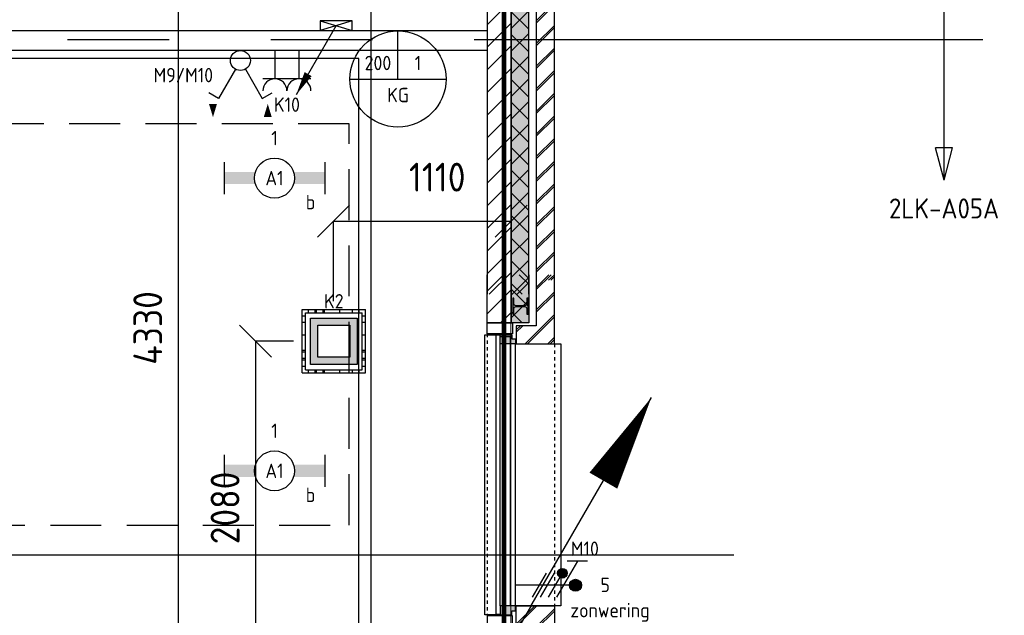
# Model space of a CAD drawing. Header units: millimetres. Extents: x -38032 to 104346, y -31182 to 78566.
# Tile 201 of 213: x 96137 to 102284, y 25471 to 29192. Entities that reach past the tile are written whole.
import ezdxf
from ezdxf.enums import TextEntityAlignment as Align

# ---------------------------------------------------------------- set-up
doc = ezdxf.new("R2010")
doc.units = ezdxf.units.MM
doc.header["$LTSCALE"] = 100
doc.set_wipeout_variables(frame=1)
doc.header["$PDMODE"] = 1
for name, pattern in [('HIDDEN', [9.525, 6.35, -3.175]), ('HIDDEN2', [4.7625, 3.175, -1.5875]), ('PHANTOM', [63.5, 31.75, -6.35, 6.35, -6.35, 6.35, -6.35]), ('STYLE_01', [0.41664, 0.20828, -0.20836]), ('STYLE_11', [5, 3.888855, -0.416718, 0.277786, -0.416641])]:
    doc.linetypes.add(name, pattern=pattern)
for name, color, linetype in [('AL$1A---_ALGEMEEN', 8, 'Continuous'), ('AL------_MAATVOERING', 2, 'Continuous'), ('AM$1A---_ARCERING', 8, 'Continuous'), ('BOUWKUNDIG', 8, 'Continuous'), ('brandscheiding', 5, 'HIDDEN'), ('EL6121--', 3, 'Continuous'), ('EL6131--_KG', 3, 'Continuous'), ('EL6212--_S', 4, 'Continuous'), ('EL6222--', 3, 'Continuous'), ('EL6311--', 3, 'Continuous'), ('EL6322--', 3, 'Continuous'), ('EM6131--', 1, 'Continuous'), ('Kastenscheiding', 4, 'PHANTOM'), ('LICHT_TEXT018', 1, 'Continuous'), ('versterkte strook', 7, 'Continuous'), ('Vloerdoos', 3, 'Continuous'), ('Vloerdoos (OUD)', 3, 'Continuous'), ('Zonwering', 3, 'Continuous')]:
    doc.layers.add(name, color=color, linetype=linetype)
doc.layers.add('stramien', color=1, linetype='Continuous', lineweight=9)
doc.layers.get('Vloerdoos').off()
doc.styles.add('BURO-018', font='iso.shx', dxfattribs={"height": 90})
doc.styles.add('BURO-035', font='ISO.shx', dxfattribs={"height": 175})
doc.styles.get("Standard").update_dxf_attribs({"font": 'iso.shx'})
doc.dimstyles.new('STABICAD', dxfattribs={"dimscale": 100, "dimtxt": 1.8, "dimasz": 2, "dimexe": 0, "dimexo": 2.5, "dimgap": 1.5, "dimtad": 0, "dimdec": 0, "dimrnd": 10, "dimzin": 0, "dimdsep": 46, "dimtxsty": 'Standard', "dimblk1": 'OBLIQUE', "dimblk2": 'OBLIQUE', "dimsah": 1, "dimcen": -3, "dimadec": 0, "dimazin": 0, "dimtfac": 1, "dimtdec": 0, "dimtofl": 0, "dimtmove": 2, "dimatfit": 3, "dimfxl": 0, "dimtvp": 1.055556, "dimtolj": 1, "dimtzin": 0, "dimarcsym": 0})
pattern_1 = [(135, (0, 0), (70.7107, 70.7107), []), (45, (299.34, -299.34), (70.7107, -70.7107), [])]
pattern_2 = [(45, (0, 0), (70.7107, -70.7107), []), (45, (7.07, -7.07), (70.7107, -70.7107), [])]
pattern_3 = [(45, (0, 0), (70.7107, -70.7107), [])]

# ---------------------------------------------------------------- blocks, each defined once
blk = doc.blocks.new('111405A')
at = {"color": 0, "linetype": 'Continuous'}
for p, q in [((-2.74, 7), (-3.95, 6.3)), ((-0.62, 3.33), (-2.74, 7)), ((0.62, 3.33), (2.74, 7)), ((2.74, 7), (3.95, 6.3))]:
    blk.add_line(p, q, dxfattribs=at)
at = {"color": 0}
for points in [[(-3.42, 7.67, 0, 1, 0), (-3.42, 9.33, 1, 1, 0)], [(3.42, 9.33, 0, 1, 0), (3.42, 7.67, 1, 1, 0)]]:
    blk.add_lwpolyline(points, format="xyseb", dxfattribs=at)
at = {"color": 0, "linetype": 'Continuous'}
blk.add_circle((0, 2.25), 1.25, dxfattribs=at)
at = {"color": 0, "linetype": 'Continuous', "style": 'BURO-018', "flags": 1}
blk.add_attdef('E_MATCODE', text='', height=1.8, dxfattribs=at).set_placement((0, 0), align=Align.MIDDLE)
blk = doc.blocks.new('_Oblique')
at = {"color": 0, "linetype": 'ByBlock', "lineweight": -2}
blk.add_line((-0.5, -0.5), (0.5, 0.5), dxfattribs=at)
blk = doc.blocks.new('*D23')
at = {"layer": 'AL------_MAATVOERING', "color": 0, "lineweight": -2}
for p, q in [((98096.6, 27433.4), (98096.6, 27933.4)), ((98096.6, 27933.4), (99205, 27933.4)), ((99205, 27433.4), (99205, 27933.4))]:
    blk.add_line(p, q, dxfattribs=at)
at = {"layer": 'Defpoints', "color": 0}
for p in [(99205, 27933.4), (98096.6, 27183.4), (99205, 27183.4)]:
    blk.add_point(p, dxfattribs=at)
at = {"layer": 'AL------_MAATVOERING', "color": 0, "lineweight": -2, "xscale": 200, "yscale": 200, "zscale": 200, "rotation": 180}
blk.add_blockref('_Oblique', (98096.6, 27933.4), dxfattribs=at)
at = {"layer": 'AL------_MAATVOERING', "color": 0, "lineweight": -2, "xscale": 200, "yscale": 200, "zscale": 200}
blk.add_blockref('_Oblique', (99205, 27933.4), dxfattribs=at)
at = {"layer": 'AL------_MAATVOERING', "color": 0, "insert": (98743.8, 28208.3), "char_height": 180, "attachment_point": 5}
blk.add_mtext('\\A1;1110', dxfattribs=at)
blk = doc.blocks.new('VLOERDOOS')
at = {"layer": 'Vloerdoos (OUD)'}
for p, q in [((0, 395), (395, 395)), ((0, 395), (0, 0)), ((20, 375), (20, 20)), ((20, 375), (375, 375)), ((40, 375), (40, 395)), ((80, 375), (80, 395)), ((90, 375), (90, 395)), ((130, 375), (130, 395)), ((140, 375), (140, 395)), ((235, 375), (235, 395)), ((315, 375), (315, 395)), ((355, 375), (355, 395)), ((375, 375), (375, 20)), ((395, 395), (395, 0)), ((0, 355), (20, 355)), ((0, 315), (20, 315)), ((375, 355), (395, 355)), ((375, 315), (395, 315)), ((0, 305), (20, 305)), ((0, 265), (20, 265)), ((0, 255), (20, 255)), ((375, 305), (395, 305)), ((375, 265), (395, 265)), ((375, 255), (395, 255)), ((0, 160), (20, 160)), ((375, 160), (395, 160)), ((0, 80), (20, 80)), ((375, 80), (395, 80)), ((0, 40), (20, 40)), ((0, 0), (395, 0)), ((20, 20), (375, 20)), ((40, 0), (40, 20)), ((80, 0), (80, 20)), ((90, 0), (90, 20)), ((130, 0), (130, 20)), ((140, 0), (140, 20)), ((235, 0), (235, 20)), ((315, 0), (315, 20)), ((355, 0), (355, 20)), ((375, 40), (395, 40))]:
    blk.add_line(p, q, dxfattribs=at)
blk = doc.blocks.new('*D270')
at = {"layer": 'AL------_MAATVOERING', "color": 0, "lineweight": -2}
for p, q in [((97846.6, 27183.4), (97609.5, 27183.4)), ((97609.5, 27183.4), (97609.5, 25100)), ((97846.6, 25100), (97609.5, 25100))]:
    blk.add_line(p, q, dxfattribs=at)
at = {"layer": 'Defpoints', "color": 0}
for p in [(98096.6, 27183.4), (97609.5, 25100), (98096.6, 25100)]:
    blk.add_point(p, dxfattribs=at)
at = {"layer": 'AL------_MAATVOERING', "color": 0, "lineweight": -2, "xscale": 200, "yscale": 200, "zscale": 200}
for p, rotation in [((97609.5, 27183.4), 90), ((97609.5, 25100), 270)]:
    blk.add_blockref('_Oblique', p, dxfattribs=dict(at, rotation=rotation))
at = {"layer": 'AL------_MAATVOERING', "color": 0, "insert": (97419.5, 26141.7), "char_height": 180, "attachment_point": 5, "rotation": 90}
blk.add_mtext('\\A1;2080', dxfattribs=at)
blk = doc.blocks.new('*D272')
at = {"layer": 'AL------_MAATVOERING', "color": 0, "lineweight": -2}
for p, q in [((97856.1, 29432.5), (97126.9, 29432.5)), ((97126.9, 29432.5), (97126.9, 25100)), ((97856.1, 25100), (97126.9, 25100))]:
    blk.add_line(p, q, dxfattribs=at)
at = {"layer": 'Defpoints', "color": 0}
for p in [(98106.1, 29432.5), (97126.9, 25100), (98106.1, 25100)]:
    blk.add_point(p, dxfattribs=at)
at = {"layer": 'AL------_MAATVOERING', "color": 0, "lineweight": -2, "xscale": 200, "yscale": 200, "zscale": 200}
for p, rotation in [((97126.9, 29432.5), 90), ((97126.9, 25100), 270)]:
    blk.add_blockref('_Oblique', p, dxfattribs=dict(at, rotation=rotation))
at = {"layer": 'AL------_MAATVOERING', "color": 0, "insert": (96936.9, 27266.3), "char_height": 180, "attachment_point": 5, "rotation": 90}
blk.add_mtext('\\A1;4330', dxfattribs=at)
blk = doc.blocks.new('E00414')
at = {"color": 0, "linetype": 'Continuous'}
for p, q in [((-2.9, -2.9), (-2.9, 2.9)), ((-2.9, 2.9), (2.9, 2.9)), ((2.9, 2.9), (2.9, -2.9)), ((-2, 2), (2, 2)), ((-2, -2), (-2, 2)), ((2, 2), (2, -2)), ((2, -2), (-2, -2)), ((2.9, -2.9), (-2.9, -2.9))]:
    blk.add_line(p, q, dxfattribs=at)
at = {"color": 0}
for points in [[(-2.9, 2.9), (2.9, 2.9), (-2, 2), (2, 2)], [(-2, -2), (-2.9, -2.9), (-2, 2), (-2.9, 2.9)], [(2, 2), (2.9, 2.9), (2, -2), (2.9, -2.9)], [(2, -2), (2.9, -2.9), (-2, -2), (-2.9, -2.9)]]:
    blk.add_solid(points, dxfattribs=at)
at = {"color": 0, "linetype": 'Continuous', "style": 'BURO-018'}
for tag, p in [('E_GKAST', (0, 8)), ('E_GROEP', (0, 5)), ('E_SGROEP', (4.5, 5))]:
    blk.add_attdef(tag, text='', height=1.8, dxfattribs=at).set_placement(p, align=Align.MIDDLE)
at = {"color": 0, "linetype": 'Continuous', "style": 'BURO-018', "flags": 1}
for tag, p in [('E_VERMCODE', (13, 5)), ('E_MATCODE', (0, 0))]:
    blk.add_attdef(tag, text='', height=1.8, dxfattribs=at).set_placement(p, align=Align.MIDDLE)
blk = doc.blocks.new('E00126')
at = {"color": 0, "linetype": 'Continuous'}
for p, q in [((-3, 4.5), (3, 4.5)), ((-1.5, 1), (-1.5, 4.5)), ((1.5, 1), (1.5, 4.5))]:
    blk.add_line(p, q, dxfattribs=at)
for centre in [(-1.5, 6), (1.5, 6)]:
    blk.add_arc(centre, 1.5, 180, 0, dxfattribs=at)
at = {"color": 0, "linetype": 'Continuous', "style": 'BURO-018'}
for tag, p in [('E_GKAST', (0, 11.5)), ('E_GROEP', (0, 8.5)), ('E_SGROEP', (4.5, 8.5))]:
    blk.add_attdef(tag, text='', height=1.8, dxfattribs=at).set_placement(p, align=Align.MIDDLE)
at = {"color": 0, "linetype": 'Continuous', "style": 'BURO-018', "flags": 1}
for tag, p in [('E_VERMCODE', (13, 8.5)), ('E_MATCODE', (0, 0))]:
    blk.add_attdef(tag, text='', height=1.8, dxfattribs=at).set_placement(p, align=Align.MIDDLE)
blk = doc.blocks.new('E00160')
at = {"color": 0, "linetype": 'Continuous'}
for p, q in [((-17.5, 0), (-13.5, 1.07)), ((-17.5, 0), (17.5, 0)), ((-17.5, 0), (-13.5, -1.07)), ((-13.5, -1.07), (-13.5, 1.07)), ((17.5, 0), (13.5, 1.07)), ((13.5, -1.07), (13.5, 1.07)), ((17.5, 0), (13.5, -1.07))]:
    blk.add_line(p, q, dxfattribs=at)
at = {"color": 0, "linetype": 'Continuous', "style": 'BURO-035'}
for tag, p in [('E_TEXT2', (-22.5, 0)), ('E_TEXT1', (22.5, 0))]:
    blk.add_attdef(tag, text='', height=3.5, dxfattribs=at).set_placement(p, align=Align.MIDDLE)
blk = doc.blocks.new('E00170')
at = {"color": 0, "linetype": 'Continuous'}
for q in [(5, 8.66), (-5, -8.66)]:
    blk.add_line((0, 0), q, dxfattribs=at)
for points in [[(5, 8.66, 0, 1, 0), (3.5, 6.062, 1, 1, 0)], [(-5, -8.66, 0, 1, 0), (-3.5, -6.062, 1, 1, 0)]]:
    blk.add_lwpolyline(points, format="xyseb", dxfattribs=at)
at = {"color": 0, "const_width": 0.5}
blk.add_lwpolyline([(-0.25, 0, 1), (0.25, 0, 1)], format="xyb", close=True, dxfattribs=at)
at = {"color": 0, "linetype": 'Continuous'}
blk.add_circle((0, 0), 0.5, dxfattribs=at)
blk = doc.blocks.new('1115B6630')
at = {"color": 0}
for p, q in [((-6.3, 2), (-6.3, -2)), ((6.3, 2), (6.3, -2))]:
    blk.add_line(p, q, dxfattribs=at)
at = {"color": 0, "linetype": 'Continuous'}
blk.add_circle((0, 0), 2.5, dxfattribs=at)
at = {"color": 0}
for points in [[(-2.5, 0.75), (-6.3, 0.75), (-2.5, -0.75), (-6.3, -0.75)], [(2.5, 0.75), (6.3, 0.75), (2.5, -0.75), (6.3, -0.75)]]:
    blk.add_solid(points, dxfattribs=at)
at = {"color": 0, "linetype": 'Continuous', "style": 'BURO-018'}
for tag, p in [('E_GKAST', (0, 8)), ('E_GROEP', (0, 5)), ('E_SGROEP', (4.5, 5)), ('E_ARMCODE', (0, 0)), ('E_SLET', (4.5, -3))]:
    blk.add_attdef(tag, text='', height=1.8, dxfattribs=at).set_placement(p, align=Align.MIDDLE)
blk = doc.blocks.new('E00112')
at = {"color": 0, "linetype": 'Continuous'}
for p, q in [((0, 1), (-1, 1)), ((-1, 1), (-1, 0)), ((-1, 0), (0, 1)), ((-1, 1), (0, 0)), ((0, 0), (0, 1)), ((-1, 0), (0, 0))]:
    blk.add_line(p, q, dxfattribs=at)
blk = doc.blocks.new('E00098')
at = {"color": 0, "linetype": 'Continuous'}
blk.add_line((0, 0), (-5, -8.66), dxfattribs=at)
blk.add_lwpolyline([(-5, -8.66, 0, 1, 0), (-3.5, -6.06, 1, 1, 0)], format="xyseb", dxfattribs=at)
blk = doc.blocks.new('E00103')
at = {"color": 0, "linetype": 'Continuous'}
for p, q in [((0, 6), (0, 12)), ((-6, 6), (6, 6))]:
    blk.add_line(p, q, dxfattribs=at)
blk.add_circle((0, 6), 6, dxfattribs=at)
at = {"color": 0, "linetype": 'Continuous', "style": 'BURO-018'}
for tag, p in [('E_TEXT1', (-2.5, 8)), ('E_TEXT3', (2.5, 8)), ('E_TEXT6', (0, 4))]:
    blk.add_attdef(tag, text='', height=1.8, dxfattribs=at).set_placement(p, align=Align.MIDDLE)
blk = doc.blocks.new('zijdetail kozijn 2kops')
at = {"color": 0}
blk.add_wipeout([(-63, 420), (-130, 420), (-130, 262), (-63, 262)], dxfattribs=at).dxf.layer = 'AL$1A---_ALGEMEEN'
at = {"layer": 'AM$1A---_ARCERING', "linetype": 'Continuous', "lineweight": 0}
blk.add_hatch(color=256, dxfattribs=at).paths.add_polyline_path([(-54.2, 338), (-54.2, 366), (-56, 366), (-56, 266), (-31, 266), (-31, 243), (0, 243), (0, 338), (-22, 338)])
at = {"layer": 'AL$1A---_ALGEMEEN', "color": 0}
for points in [[(-63, 420), (-130, 420), (-130, 262), (-63, 262)], [(-54.2, 338), (-54.2, 366), (-56, 366), (-56, 266), (-31, 266), (-31, 243), (0, 243), (0, 338), (-22, 338)]]:
    blk.add_lwpolyline(points, close=True, dxfattribs=at)
blk = doc.blocks.new('HEA 100')
at = {"layer": 'AM$1A---_ARCERING', "linetype": 'Continuous', "lineweight": 0}
h = blk.add_hatch(color=256, dxfattribs=at)
edge = h.paths.add_edge_path()
edge.add_arc((14.5, -28), 12, 180, 270)
edge.add_line((14.5, -40), (50, -40))
edge.add_line((50, -40), (50, -48))
edge.add_line((50, -48), (-50, -48))
edge.add_line((-50, -48), (-50, -40))
edge.add_line((-50, -40), (-14.5, -40))
edge.add_arc((-14.5, -28), 12, 270, 360)
edge.add_line((-2.5, -28), (-2.5, 28))
edge.add_arc((-14.5, 28), 12, 0, 90)
edge.add_line((-14.5, 40), (-50, 40))
edge.add_line((-50, 40), (-50, 48))
edge.add_line((-50, 48), (50, 48))
edge.add_line((50, 48), (50, 40))
edge.add_line((50, 40), (14.5, 40))
edge.add_arc((14.5, 28), 12, 90, 180)
edge.add_line((2.5, 28), (2.5, -28))
at = {"layer": 'AL$1A---_ALGEMEEN', "color": 0, "flags": 128}
blk.add_lwpolyline([(2.5, -28, 0.414214), (14.5, -40), (50, -40), (50, -48), (-50, -48), (-50, -40), (-14.5, -40, 0.414214), (-2.5, -28), (-2.5, 28, 0.414214), (-14.5, 40), (-50, 40), (-50, 48), (50, 48), (50, 40), (14.5, 40, 0.414214), (2.5, 28)], format="xyb", close=True, dxfattribs=at)
blk = doc.blocks.new('31x_alu-2e-mk106a4-p')
at = {"layer": 'AM$1A---_ARCERING', "linetype": 'Continuous', "lineweight": 0}
blk.add_hatch(color=256, dxfattribs=at).paths.add_polyline_path([(-270, 2068.5), (-160, 2068.5), (-160, 1767), (-270, 1767)])
at = {"layer": 'AM$1A---_ARCERING', "linetype": 'Continuous', "lineweight": 5}
h = blk.add_hatch(dxfattribs=at)
h.set_pattern_fill('ISOLATIE', color=256, style=0, pattern_type=2)
h.set_pattern_definition(pattern_1)
h.paths.add_polyline_path([(-270, 2068.5), (-160, 2068.5), (-160, 1767), (-270, 1767)])
at = {"layer": 'AL$1A---_ALGEMEEN', "color": 0, "linetype": 'STYLE_01'}
blk.add_line((0, 1637), (0, 0), dxfattribs=at)
at = {"layer": 'AL$1A---_ALGEMEEN', "color": 0, "flags": 128}
blk.add_lwpolyline([(-160, 2068.5), (-160, 1767), (-270, 1767), (-270, 2068.5)], dxfattribs=at)
at = {"color": 0}
blk.add_wipeout([(-276, 1683), (-276, 0), (-338, 0), (-338, 1683)], dxfattribs=at).dxf.layer = 'AL$1A---_ALGEMEEN'
at = {"layer": 'AL$1A---_ALGEMEEN', "color": 0}
blk.add_lwpolyline([(-276, 1683), (-276, 0), (-338, 0), (-338, 1683)], close=True, dxfattribs=at)
at = {"layer": 'AL$1A---_ALGEMEEN', "color": 0, "rotation": 90}
blk.add_blockref('zijdetail kozijn 2kops', (0, 0), dxfattribs=at)
at = {"layer": 'AM$1A---_ARCERING', "linetype": 'Continuous', "lineweight": 0}
blk.add_hatch(color=256, dxfattribs=at).paths.add_polyline_path([(-270, -130), (-160, -130), (-160, -431.5), (-270, -431.5)])
at = {"layer": 'AM$1A---_ARCERING', "linetype": 'Continuous', "lineweight": 5}
h = blk.add_hatch(dxfattribs=at)
h.set_pattern_fill('ISOLATIE', color=256, style=0, pattern_type=2)
h.set_pattern_definition(pattern_1)
h.paths.add_polyline_path([(-270, -130), (-160, -130), (-160, -431.5), (-270, -431.5)])
at = {"layer": 'AL$1A---_ALGEMEEN', "color": 0, "linetype": 'STYLE_01'}
blk.add_line((-420, 1700), (-420, -63), dxfattribs=at)
at = {"layer": 'AL$1A---_ALGEMEEN', "color": 0}
blk.add_line((-270, -431.5), (-270, -130), dxfattribs=at)
for points in [[(-435, 1693), (-366, 1693), (-366, -56), (-435, -56)], [(-243, 1637), (40, 1637), (40, 0), (-243, 0)]]:
    blk.add_lwpolyline(points, close=True, dxfattribs=at)
at = {"layer": 'AL$1A---_ALGEMEEN', "color": 0, "flags": 128}
blk.add_lwpolyline([(-270, -130), (-160, -130), (-160, -431.5)], dxfattribs=at)
at = {"color": 0}
for points in [[(-238, 1750), (-238, 1637), (0, 1637), (0, 2068.5), (-113, 2068.5), (-113, 1750)], [(-238, -113), (-238, 0), (0, 0), (0, -431.5), (-113, -431.5), (-113, -113)], [(-420, -431.5), (-270, -431.5), (-270, -366.6), (-270, -130), (-420, -130), (-420, -332.8)]]:
    blk.add_wipeout(points, dxfattribs=at).dxf.layer = 'AL$1A---_ALGEMEEN'
at = {"layer": 'AM$1A---_ARCERING', "linetype": 'Continuous', "lineweight": 5}
h = blk.add_hatch(dxfattribs=at)
h.set_pattern_fill('BAKSTEEN', color=256, style=0, pattern_type=2)
h.set_pattern_definition(pattern_2)
h.paths.add_polyline_path([(-238, 1750), (-238, 1637), (0, 1637), (0, 2068.5), (-113, 2068.5), (-113, 1750)])
h = blk.add_hatch(dxfattribs=at)
h.set_pattern_fill('BAKSTEEN', color=256, style=0, pattern_type=2)
h.set_pattern_definition(pattern_2)
h.paths.add_polyline_path([(-238, -113), (-238, 0), (0, 0), (0, -431.5), (-113, -431.5), (-113, -113)])
h = blk.add_hatch(dxfattribs=at)
h.set_pattern_fill('KALKZANDSTEEN', color=256, style=0, pattern_type=2)
h.set_pattern_definition(pattern_3)
h.paths.add_polyline_path([(-420, -431.5), (-270, -431.5), (-270, -366.6), (-270, -130), (-420, -130), (-420, -332.8)])
at = {"layer": 'AL$1A---_ALGEMEEN', "color": 0, "flags": 128}
for points in [[(-238, 1750), (-238, 1637), (0, 1637), (0, 2068.5)], [(-113, 2068.5), (-113, 1750), (-238, 1750)], [(-238, -113), (-238, 0), (0, 0), (0, -431.5)], [(-113, -431.5), (-113, -113), (-238, -113)], [(-270, -431.5), (-270, -366.6), (-270, -130), (-420, -130), (-420, -332.8), (-420, -431.5)]]:
    blk.add_lwpolyline(points, dxfattribs=at)
at = {"layer": 'AL$1A---_ALGEMEEN', "color": 0, "xscale": -1, "rotation": 90}
blk.add_blockref('HEA 100', (-212, 1872), dxfattribs=at)
at = {"color": 0}
blk.add_wipeout([(-420, 2068.5), (-270, 2068.5), (-270, 2003.6), (-270, 1767), (-420, 1767), (-420, 1969.8)], dxfattribs=at).dxf.layer = 'AL$1A---_ALGEMEEN'
at = {"layer": 'AM$1A---_ARCERING', "linetype": 'Continuous', "lineweight": 5}
h = blk.add_hatch(dxfattribs=at)
h.set_pattern_fill('KALKZANDSTEEN', color=256, style=0, pattern_type=2)
h.set_pattern_definition(pattern_3)
h.paths.add_polyline_path([(-420, 2068.5), (-270, 2068.5), (-270, 2003.6), (-270, 1767), (-420, 1767), (-420, 1969.8)])
at = {"layer": 'AL$1A---_ALGEMEEN', "color": 0, "flags": 128}
blk.add_lwpolyline([(-270, 2068.5), (-270, 2003.6), (-270, 1767), (-420, 1767), (-420, 1969.8), (-420, 2068.5)], dxfattribs=at)
at = {"layer": 'AL$1A---_ALGEMEEN', "color": 0, "xscale": -1, "rotation": 90}
blk.add_blockref('zijdetail kozijn 2kops', (0, 1637), dxfattribs=at)
blk = doc.blocks.new('200254 W 212 3 04-12-2007')
at = {"layer": 'AL$1A---_ALGEMEEN'}
for points in [[(62857, 4137.5), (62857, 4012.5), (53838, 4012.5), (53838, 4137.5)], [(48437, -1637.7), (49627.4, -1637.7), (49627.4, -2325), (49631.9, -8607.6), (54712, -8607.6), (54712, -10298.6), (62056, -10298.6), (62056, 3962.4), (50612, 3962.4), (50612, 442.4), (46316.7, 442.4), (46306.2, -1630.2)]]:
    blk.add_lwpolyline(points, close=True, dxfattribs=at)
blk.add_blockref('31x_alu-2e-mk106a4-p', (63277, 543.9), dxfattribs=at)
at = {"layer": 'AM$1A---_ARCERING', "linetype": 'Continuous', "lineweight": 5}
h = blk.add_hatch(dxfattribs=at)
h.set_pattern_fill('KALKZANDSTEEN', color=256, scale=50, style=0, pattern_type=2)
h.set_pattern_definition([(45, (-987935.49, -175784.82), (70.710678, -70.710678), [])])
h.paths.add_polyline_path([(62857, 2491), (63007, 2491), (63007, 6030), (62857, 6030)])
at = {"layer": 'AM$1A---_ARCERING', "linetype": 'Continuous', "lineweight": 0}
h = blk.add_hatch(color=256, dxfattribs=at)
edge = h.paths.add_edge_path()
edge.add_line((63117, 2490.1), (63117, 6043.4))
edge.add_line((63117, 6043.4), (63007, 6043.4))
edge.add_line((63007, 6043.4), (63007, 2490.1))
at = {"layer": 'AM$1A---_ARCERING', "linetype": 'Continuous', "lineweight": 5}
h = blk.add_hatch(dxfattribs=at)
h.set_pattern_fill('ISOLATIE', color=256, scale=50, style=0, pattern_type=2)
h.set_pattern_definition([(135, (-987935.49, -175784.82), (70.710678, 70.710678), []), (45, (-987636.15, -176084.16), (70.710678, -70.710678), [])])
edge = h.paths.add_edge_path()
edge.add_line((63117, 2490.1), (63117, 6043.4))
edge.add_line((63117, 6043.4), (63007, 6043.4))
edge.add_line((63007, 6043.4), (63007, 2490.1))
h = blk.add_hatch(dxfattribs=at)
h.set_pattern_fill('BAKSTEEN', color=256, scale=50, style=0, pattern_type=2)
h.set_pattern_definition([(45, (-987935.49, -175784.82), (70.710678, -70.710678), []), (45, (-987928.42, -175791.89), (70.710678, -70.710678), [])])
h.paths.add_polyline_path([(63277, 5912.4), (63164, 5912.4), (63164, 2577.5), (63277, 2577.5)])
at = {"layer": 'AL$1A---_ALGEMEEN'}
for p, q in [((62857, 6030), (62857, 2491)), ((63007, 6043.4), (63007, 2490.1)), ((63007, 2491), (63007, 6030)), ((63117, 2490.1), (63117, 6043.4)), ((63164, 5912.4), (63164, 2577.5)), ((63277, 2577.5), (63277, 5912.4))]:
    blk.add_line(p, q, dxfattribs=at)
at = {"layer": 'stramien', "linetype": 'STYLE_11', "ltscale": 50}
blk.add_line((63006, -41013.6), (63006, 36216.4), dxfattribs=at)
blk = doc.blocks.new('E00080')
at = {"color": 0, "linetype": 'Continuous'}
for p, q in [((-3, 9.98), (-3, 7.48)), ((-3, 8.73), (1.5, 6.13)), ((0, 8.5), (0, 1)), ((1.5, 5.13), (-1.5, 6.87)), ((1.5, 4.13), (-1.5, 5.87)), ((1.5, 3.13), (-1.5, 4.87))]:
    blk.add_line(p, q, dxfattribs=at)
at = {"color": 0, "const_width": 0.75}
blk.add_lwpolyline([(-0.38, 8.5, 1), (0.38, 8.5, 1)], format="xyb", close=True, dxfattribs=at)
at = {"color": 0, "linetype": 'Continuous'}
blk.add_circle((0, 8.5), 0.75, dxfattribs=at)
at = {"color": 0, "linetype": 'Continuous', "style": 'BURO-018'}
for tag, p in [('E_GKAST', (0, 15)), ('E_GROEP', (0, 12)), ('E_SGROEP', (4.5, 12))]:
    blk.add_attdef(tag, text='', height=1.8, dxfattribs=at).set_placement(p, align=Align.MIDDLE)
at = {"color": 0, "linetype": 'Continuous', "style": 'BURO-018', "flags": 1}
for tag, p in [('E_VERMCODE', (13, 12)), ('E_MATCODE', (0, 0))]:
    blk.add_attdef(tag, text='', height=1.8, dxfattribs=at).set_placement(p, align=Align.MIDDLE)
blk = doc.blocks.new('2f + n + Ra')
at = {"layer": 'EL6322--'}
h = blk.add_hatch(color=256, dxfattribs=at)
edge = h.paths.add_edge_path()
edge.add_arc((-75, 293.3), 30, 0, 360)
blk.add_circle((-75, 293.3), 30, dxfattribs=at)
at = {"layer": 'EL6322--', "xscale": 50.00000000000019, "yscale": 50, "zscale": 50, "rotation": 359.9997694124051}
blk.add_blockref('E00080', (0, -50), dxfattribs=at)

msp = doc.modelspace()

# ---------------------------------------------------------------- block references
at = {"layer": 'BOUWKUNDIG'}
msp.add_blockref('200254 W 212 3 04-12-2007', (36198, 24986.5), dxfattribs=at)

# ---------------------------------------------------------------- next in the draw order: linework, layer by layer
at = {"layer": 'brandscheiding', "const_width": 30}
msp.add_lwpolyline([(58113.1, 6498.6), (74727.9, 8358.8), (74842.4, 7939.3), (75357.5, 8015.5), (75452.9, 7653.2), (78524.8, 8015.5), (78524.8, 8358.8), (79135.4, 8435.1), (79097.2, 8759.3), (99160.7, 11178.5), (99160.7, 46529.3), (78677.5, 46529.3)], dxfattribs=at)
at = {"layer": 'Kastenscheiding'}
msp.add_line((102149.9, 29065.4), (82404.5, 29065.4), dxfattribs=at)
at = {"layer": 'LICHT_TEXT018', "linetype": 'HIDDEN2'}
msp.add_lwpolyline([(94900.1, 26035.3), (98193.1, 26035.3), (98193.1, 28541.5), (94900.1, 28541.5)], close=True, dxfattribs=at)
at = {"layer": 'versterkte strook'}
for p, q in [((98330, 49774.8), (98330, 11924.5)), ((82069.1, 25850), (100596.1, 25850))]:
    msp.add_line(p, q, dxfattribs=at)

# ---------------------------------------------------------------- next in the draw order: block references
at = {"layer": 'EL6121--', "xscale": 200, "yscale": 200, "zscale": 200}
msp.add_blockref('E00170', (99081, 25100), dxfattribs=at)
at = {"layer": 'EL6131--_KG', "xscale": 60, "yscale": 200, "zscale": 60, "rotation": 270}
msp.add_blockref('E00112', (98012.8, 29125), dxfattribs=at)
at = {"layer": 'EL6212--_S'}
ref = msp.add_blockref('E00160', (101908, 29065.4), dxfattribs=dict(at, xscale=50, yscale=50, zscale=50, rotation=90))
ref.add_attrib('E_TEXT1', '2LK-A05B', dxfattribs={"layer": '0', "color": 2, "linetype": 'Continuous', "height": 125, "style": 'BURO-018'}).set_placement((101908, 30123.1), align=Align.MIDDLE)
ref.add_attrib('E_TEXT2', '2LK-A05A', dxfattribs={"layer": '0', "color": 2, "linetype": 'Continuous', "height": 125, "style": 'BURO-018'}).set_placement((101908, 28012.8), align=Align.MIDDLE)
at = {"layer": 'EL6222--'}
ref = msp.add_blockref('E00126', (97805.6, 29047.8), dxfattribs=dict(at, xscale=50, yscale=50, zscale=50, rotation=180.0000000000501))
ref.add_attrib('E_GROEP', 'K10', dxfattribs={"layer": '0', "color": 1, "linetype": 'Continuous', "height": 90, "style": 'BURO-018'}).set_placement((97805.6, 28661.3), align=Align.MIDDLE)
ref = msp.add_blockref('E00414', (98098.4, 27183), dxfattribs=dict(at, xscale=50, yscale=50, zscale=50))
ref.add_attrib('E_GROEP', 'K2', dxfattribs={"layer": '0', "color": 1, "linetype": 'Continuous', "height": 90, "style": 'BURO-018'}).set_placement((98098.4, 27433), align=Align.MIDDLE)
at = {"layer": 'EL6311--'}
ref = msp.add_blockref('1115B6630', (97728, 28202.4), dxfattribs=dict(at, xscale=50, yscale=50, zscale=50))
ref.add_attrib('E_ARMCODE', 'A1', dxfattribs={"layer": '0', "color": 1, "linetype": 'Continuous', "height": 90, "style": 'BURO-018'}).set_placement((97728, 28202.4), align=Align.MIDDLE)
ref.add_attrib('E_SLET', 'b', dxfattribs={"layer": '0', "color": 1, "linetype": 'Continuous', "height": 90, "style": 'BURO-018'}).set_placement((97953, 28052.4), align=Align.MIDDLE)
ref.add_attrib('E_GROEP', '1', dxfattribs={"layer": '0', "color": 1, "linetype": 'Continuous', "height": 90, "style": 'BURO-018'}).set_placement((97728, 28452.4), align=Align.MIDDLE)
ref = msp.add_blockref('1115B6630', (97728, 26373.7), dxfattribs=dict(at, xscale=50, yscale=50, zscale=50))
ref.add_attrib('E_ARMCODE', 'A1', dxfattribs={"layer": '0', "color": 1, "linetype": 'Continuous', "height": 90, "style": 'BURO-018'}).set_placement((97728, 26373.7), align=Align.MIDDLE)
ref.add_attrib('E_SLET', 'b', dxfattribs={"layer": '0', "color": 1, "linetype": 'Continuous', "height": 90, "style": 'BURO-018'}).set_placement((97953, 26223.7), align=Align.MIDDLE)
ref.add_attrib('E_GROEP', '1', dxfattribs={"layer": '0', "color": 1, "linetype": 'Continuous', "height": 90, "style": 'BURO-018'}).set_placement((97728, 26623.7), align=Align.MIDDLE)
at = {"layer": 'EL6311--', "rotation": 270}
msp.add_blockref('2f + n + Ra', (99232, 25658.9), dxfattribs=at)
at = {"layer": 'EM6131--', "xscale": 50, "yscale": 50, "zscale": 50}
msp.add_blockref('E00098', (98112.8, 29155), dxfattribs=at)
at = {"layer": 'EM6131--'}
ref = msp.add_blockref('E00103', (98498.8, 28521.3), dxfattribs=dict(at, xscale=50, yscale=50, zscale=50))
ref.add_attrib('E_TEXT1', '200', dxfattribs={"layer": '0', "color": 1, "linetype": 'Continuous', "height": 90, "style": 'BURO-018'}).set_placement((98373.8, 28921.3), align=Align.MIDDLE)
ref.add_attrib('E_TEXT3', '1', dxfattribs={"layer": '0', "color": 1, "linetype": 'Continuous', "height": 90, "style": 'BURO-018'}).set_placement((98623.8, 28921.3), align=Align.MIDDLE)
ref.add_attrib('E_TEXT6', 'KG', dxfattribs={"layer": '0', "color": 1, "linetype": 'Continuous', "height": 90, "style": 'BURO-018'}).set_placement((98498.8, 28721.3), align=Align.MIDDLE)
at = {"layer": 'Vloerdoos', "rotation": 90}
msp.add_blockref('VLOERDOOS', (98295.9, 26985.5), dxfattribs=at)
at = {"layer": 'Zonwering', "xscale": 50, "yscale": 50, "zscale": 50, "rotation": 180}
msp.add_blockref('111405A', (97514.9, 29049.5), dxfattribs=at)

# ---------------------------------------------------------------- next in the draw order: texts
at = {"layer": 'EL6222--', "color": 1, "style": 'BURO-018'}
for s, p in [('M10', (99578.2, 25842.4)), ('5', (99763.1, 25616.3)), ('zonwering', (99575, 25458.2))]:
    msp.add_text(s, height=90, dxfattribs=at).set_placement(p)
at = {"layer": 'Zonwering', "color": 1}
msp.add_text('M9/M10', height=90, dxfattribs=at).set_placement((96973.2, 28800.4))

# ---------------------------------------------------------------- next in the draw order: dimensions: what is measured, and where the dimension line sits
at = {"layer": 'AL------_MAATVOERING'}
for base, p1, p2, picture, middle in [((97126.8961, 25100.0079), (98106.1343, 29432.549), (98106.1343, 25100.0079), '*D272', (96936.8961, 27266.2784)), ((97609.5, 25100), (98096.6, 27183.4), (98096.6, 25100), '*D270', (97419.5, 26141.7))]:
    dim = msp.add_linear_dim(base=base, p1=p1, p2=p2, angle=90, dimstyle='STABICAD', dxfattribs=at)
    dim.commit()
    dim.dimension.update_dxf_attribs({"geometry": picture, "text_midpoint": middle})
dim = msp.add_linear_dim(base=(99205, 27933.4), p1=(98096.6, 27183.4), p2=(99205, 27183.4), dimstyle='STABICAD', override={"dimdec": 0}, dxfattribs=at)
dim.commit()
dim.dimension.update_dxf_attribs({"geometry": '*D23', "text_midpoint": (98743.8, 28208.3), "dimtype": 160})

doc.saveas('drawing.dxf')
